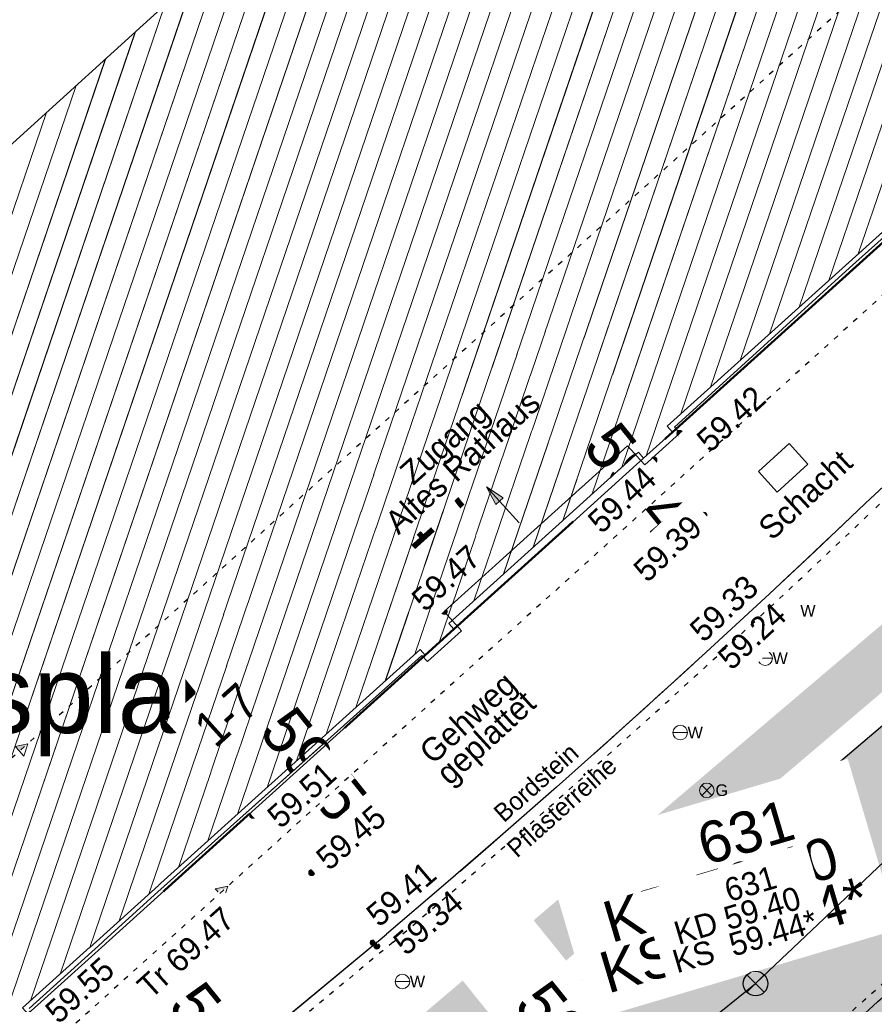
# Model space of a CAD drawing. Header units: millimetres. Extents: x 32365810 to 32368499, y 5620272 to 5622478.
# Tile 176 of 249: x 32366670 to 32366686, y 5620728 to 5620747. Entities that reach past the tile are written whole.
import ezdxf

# ---------------------------------------------------------------- set-up
doc = ezdxf.new("R2010")
doc.units = ezdxf.units.MM
for name, pattern in [('1000.100', [0]), ('1000.104', [0.225, 0.075, -0.15]), ('1000.196', [0.225, 0.075, -0.15]), ('1000.300', [0]), ('1600.1047', [0]), ('1600.2028', [0]), ('1600.2505', [0]), ('GELTUNGSBEREICH', [8.5, 7, -1.5])]:
    doc.linetypes.add(name, pattern=pattern)
doc.layers.get('0').update_dxf_attribs({"color": 1, "linetype": 'CONTINUOUS'})
for name, color, linetype in [('_K_Fahrbahnmarkierung', 251, 'CONTINUOUS'), ('_K_Gebäude', 251, 'CONTINUOUS'), ('_K_Höhen_ gemessen (NHN)', 251, 'CONTINUOUS'), ('_K_Lagebezeichnungen', 251, 'CONTINUOUS'), ('_K_Leitungen Kanalbestand (AMT 66)', 251, 'CONTINUOUS'), ('_K_Siedlungsflächen - Bauwerke u. Einrichtungen', 251, 'CONTINUOUS'), ('_K_Topographie_ örtl. Aufnahme', 251, 'CONTINUOUS'), ('GELTUNGSBEREICH_B', 7, 'CONTINUOUS'), ('HB_Text', 7, 'CONTINUOUS'), ('UMGR_GELTUNGSBEREICH', 7, 'CONTINUOUS'), ('UMGR_STRASSENVERKEHRSFLÄCHE', 7, 'CONTINUOUS')]:
    doc.layers.add(name, color=color, linetype=linetype)
doc.layers.add('_K_Flurstücke_Grenzpunkte', color=251, linetype='CONTINUOUS', lineweight=50)
for name, color, linetype, transparency in [('Beschriftung Kanalbestand (AMT 66)', 7, 'CONTINUOUS', 0.75), ('Beschriftung Topographie', 7, 'CONTINUOUS', 0.75), ('EFB-_ Dachhöhen Bestandsgebäude (NHN)', 7, 'CONTINUOUS', 0.75), ('Fahrbahnmarkierung', 7, 'CONTINUOUS', 0.75), ('Flurstücke_Grenzpunkte', 11, 'CONTINUOUS', 0.75), ('Gasleitung', 7, 'CONTINUOUS', 0.75), ('Gebäude', 31, 'CONTINUOUS', 0.75), ('Höhen_ gemessen (NHN)', 7, 'CONTINUOUS', 0.75), ('Höhentexte_ gemessen (NHN)', 7, 'CONTINUOUS', 0.75), ('Lagebezeichnungen', 12, 'CONTINUOUS', 0.75), ('Leitungen Kanalbestand (AMT 66)', 7, 'CONTINUOUS', 0.75), ('Siedlungsflächen - Bauwerke u. Einrichtungen', 51, 'CONTINUOUS', 0.75), ('Symbole Topographie', 7, 'CONTINUOUS', 0.75), ('Topgraphie_ weitere örtliche Aufnahme', 7, 'CONTINUOUS', 0.75), ('Topographie_ örtl. Aufnahme', 7, 'CONTINUOUS', 0.75), ('Wasserleitung', 7, 'CONTINUOUS', 0.75)]:
    doc.layers.add(name, color=color, linetype=linetype, transparency=transparency)
doc.layers.add('STRASSENVERKEHRSFLÄCHE_FA', color=7, linetype='CONTINUOUS', true_color=0xfff5bf)
doc.styles.add('Arial', font='arial.ttf')
doc.styles.add('Beschriftung schwarz_ Stift 0.25', font='GOTHIC.TTF')
doc.styles.add('Beschriftung Topographie_ blau', font='GOTHIC.TTF')
doc.styles.add('Dachhöhe NHN_ Bestand_ gemessen_ schwarz', font='GOTHIC.TTF')
doc.styles.add('Hausnummern NRW', font='arial.ttf', dxfattribs={"width": 0.85})
doc.styles.add('Höhe NHN_ gemessen_ schwarz', font='GOTHIC.TTF')
doc.styles.add('iso8', font='arial.ttf')
doc.styles.add('Kanal_ Höhe_ NHN (Deckel_Sohle)_ lila', font='GOTHIC.TTF')

# ---------------------------------------------------------------- blocks, each defined once
blk = doc.blocks.new('S1000.345')
at = {"color": 0, "lineweight": -2}
for p, q in [((-0.353554, 0.353554), (0.353554, -0.353554)), ((-0.353554, -0.353554), (0.353554, 0.353554))]:
    blk.add_line(p, q, dxfattribs=at)
blk.add_circle((0, 0), 0.5, dxfattribs=at)
blk = doc.blocks.new('S1000.15')
at = {"color": 0, "lineweight": -2}
for p, q in [((-0.5, 0.05), (-0.485, 0.1)), ((0.495, 0.05), (-0.5, 0.05)), ((-0.5, -0.05), (-0.5, 0)), ((-0.5, 0), (0.5, 0)), ((-0.485, 0.1), (0.49, 0.1)), ((-0.475, 0.15), (-0.455, 0.2)), ((0.475, 0.15), (-0.475, 0.15)), ((-0.455, 0.2), (0.455, 0.2)), ((-0.43, 0.25), (-0.4, 0.3)), ((0.43, 0.25), (-0.43, 0.25)), ((-0.4, 0.3), (0.395, 0.3)), ((-0.355, 0.35), (-0.295, 0.4)), ((0.36, 0.35), (-0.355, 0.35)), ((-0.295, 0.4), (0.3, 0.4)), ((0.22, 0.45), (-0.215, 0.45)), ((0.3, 0.4), (0.22, 0.45)), ((0.395, 0.3), (0.36, 0.35)), ((0.455, 0.2), (0.43, 0.25)), ((0.49, 0.1), (0.475, 0.15)), ((0.5, 0), (0.495, 0.05)), ((0.495, -0.05), (-0.5, -0.05)), ((-0.475, -0.15), (-0.49, -0.1)), ((-0.49, -0.1), (0.485, -0.1)), ((0.475, -0.15), (-0.475, -0.15)), ((-0.43, -0.25), (-0.455, -0.2)), ((-0.455, -0.2), (0.46, -0.2)), ((0.425, -0.25), (-0.43, -0.25)), ((-0.355, -0.35), (-0.4, -0.3)), ((-0.4, -0.3), (0.395, -0.3)), ((0.345, -0.35), (-0.355, -0.35)), ((-0.205, -0.45), (-0.29, -0.4)), ((-0.29, -0.4), (0.285, -0.4)), ((0.2, -0.45), (-0.205, -0.45)), ((0.285, -0.4), (0.345, -0.35)), ((0.395, -0.3), (0.425, -0.25)), ((0.46, -0.2), (0.475, -0.15)), ((0.485, -0.1), (0.495, -0.05))]:
    blk.add_line(p, q, dxfattribs=at)
blk.add_circle((0, 0), 0.5, dxfattribs=at)
blk = doc.blocks.new('S1000.360')
at = {"lineweight": -2}
blk.add_hatch(color=0, dxfattribs=at).paths.add_polyline_path([(0, 0.25), (0.05, 0.05), (-0.05, 0.05)], flags=0)
at = {"color": 0, "lineweight": -2}
for p, q in [((-0.05, 0.05), (0, 0.25)), ((0, 0.25), (0.05, 0.05)), ((0, 0.25), (0, -0.25)), ((0.05, 0.05), (-0.05, 0.05))]:
    blk.add_line(p, q, dxfattribs=at)
blk = doc.blocks.new('S1000.549', base_point=(-0.2, 0))
at = {"color": 0, "lineweight": -2}
blk.add_line((-0.45, 0), (0.05, 0), dxfattribs=at)
blk.add_circle((-0.2, 0), 0.25, dxfattribs=at)
at = {"color": 0, "lineweight": -2, "insert": (0.05246, -0.199999), "char_height": 0.4, "attachment_point": 7, "line_spacing_factor": 0.69, "style": 'Arial'}
blk.add_mtext('W', dxfattribs=at)
blk = doc.blocks.new('S1000.550', base_point=(-0.2, 0))
at = {"color": 0, "lineweight": -2}
for p, q in [((-0.376777, 0.176777), (-0.023224, -0.176777)), ((-0.376777, -0.176777), (-0.023224, 0.176777))]:
    blk.add_line(p, q, dxfattribs=at)
blk.add_circle((-0.2, 0), 0.25, dxfattribs=at)
at = {"color": 0, "lineweight": -2, "insert": (0.09684, -0.2), "char_height": 0.4, "attachment_point": 7, "line_spacing_factor": 0.69, "style": 'Arial'}
blk.add_mtext('G', dxfattribs=at)
blk = doc.blocks.new('S1000.114', base_point=(0, 0.366025))
at = {"lineweight": -2}
blk.add_hatch(color=0, dxfattribs=at).paths.add_polyline_path([(-0.5, -0.5), (0, 0.366026), (0, -0.5)], flags=0)
at = {"color": 0, "lineweight": -2}
for p, q in [((0, 0.366026), (-0.5, -0.5)), ((0.5, -0.5), (0, 0.366026)), ((-0.5, -0.5), (0, -0.5)), ((0, -0.5), (0.5, -0.5))]:
    blk.add_line(p, q, dxfattribs=at)
blk = doc.blocks.new('O1014')
at = {"layer": 'Flurstücke_Grenzpunkte', "color": 7, "linetype": '1600.2028', "lineweight": 35}
for p, q in [((32366182.496, 5622096.55), (32366194.209, 5622107.115)), ((32366181.94, 5622096.049), (32366182.496, 5622096.55)), ((32366178.27, 5622092.739), (32366181.94, 5622096.049)), ((32366177.715, 5622092.237), (32366178.27, 5622092.739)), ((32366170.026, 5622085.302), (32366177.715, 5622092.237))]:
    blk.add_line(p, q, dxfattribs=at)
blk = doc.blocks.new('O1587')
at = {"layer": 'Flurstücke_Grenzpunkte', "color": 7, "linetype": '1600.2028', "lineweight": 35}
for p, q in [((32366182.496, 5622096.55), (32366194.209, 5622107.115)), ((32366181.94, 5622096.049), (32366182.496, 5622096.55)), ((32366178.27, 5622092.739), (32366181.94, 5622096.049)), ((32366177.715, 5622092.237), (32366178.27, 5622092.739)), ((32366170.026, 5622085.302), (32366177.715, 5622092.237))]:
    blk.add_line(p, q, dxfattribs=at)
blk = doc.blocks.new('O2545')
at = {"layer": 'Gebäude', "color": 7, "linetype": '1600.2505', "lineweight": 18}
for p, q in [((32366182.396, 5622096.662), (32366194.11, 5622107.227)), ((32366172.821, 5622104.943), (32366169.521, 5622101.946)), ((32366181.94, 5622096.049), (32366182.496, 5622096.55)), ((32366182.496, 5622096.55), (32366182.396, 5622096.662)), ((32366178.17, 5622092.85), (32366181.84, 5622096.16)), ((32366181.84, 5622096.16), (32366181.94, 5622096.049)), ((32366177.715, 5622092.237), (32366178.27, 5622092.739)), ((32366178.27, 5622092.739), (32366178.17, 5622092.85)), ((32366169.926, 5622085.414), (32366177.614, 5622092.348)), ((32366177.614, 5622092.348), (32366177.715, 5622092.237))]:
    blk.add_line(p, q, dxfattribs=at)
at = {"layer": 'Lagebezeichnungen', "color": 7, "lineweight": 18, "insert": (32366173.868, 5622091.083), "char_height": 0.7, "attachment_point": 5, "rotation": 42.0508, "line_spacing_factor": 0.69, "style": 'Hausnummern NRW', "bg_fill": 2}
blk.add_mtext('1-7', dxfattribs=at)
blk = doc.blocks.new('*X1198')
at = {"color": 253, "linetype": '1600.1047', "lineweight": 18, "true_color": 0xb2b2b2}
for p, q in [((32366186.092313, 5622099.99575), (32366191.242562, 5622115.114964)), ((32366185.520464, 5622099.479993), (32366190.670667, 5622114.599071)), ((32366184.948615, 5622098.964235), (32366190.098772, 5622114.083179)), ((32366184.376766, 5622098.448477), (32366189.526877, 5622113.567286)), ((32366165.084339, 5622080.19138), (32366176.360623, 5622113.29435)), ((32366165.614707, 5622080.585363), (32366176.648289, 5622112.975853)), ((32366183.804917, 5622097.932719), (32366188.95498, 5622113.051388)), ((32366166.145074, 5622080.979346), (32366176.935956, 5622112.657356)), ((32366183.233068, 5622097.416962), (32366188.383079, 5622112.535477)), ((32366166.675442, 5622081.373329), (32366177.223622, 5622112.338859)), ((32366167.205809, 5622081.767312), (32366177.511288, 5622112.020362)), ((32366182.661219, 5622096.901204), (32366187.811178, 5622112.019566)), ((32366167.736176, 5622082.161295), (32366177.798955, 5622111.701865)), ((32366168.266544, 5622082.555278), (32366178.086621, 5622111.383368)), ((32366181.990157, 5622096.094196), (32366187.239276, 5622111.503655)), ((32366168.796911, 5622082.949261), (32366178.374288, 5622111.064871)), ((32366181.517257, 5622095.868916), (32366186.667375, 5622110.987744)), ((32366170.079972, 5622085.552871), (32366178.661954, 5622110.746375)), ((32366170.651825, 5622086.06864), (32366178.94962, 5622110.427878)), ((32366180.94541, 5622095.353162), (32366186.095474, 5622110.471833)), ((32366171.223677, 5622086.584408), (32366179.237287, 5622110.109381)), ((32366180.373562, 5622094.837409), (32366185.523572, 5622109.955922)), ((32366171.79553, 5622087.100176), (32366179.524953, 5622109.790884)), ((32366172.367383, 5622087.615944), (32366179.81262, 5622109.472387)), ((32366179.801714, 5622094.321655), (32366184.951671, 5622109.440011)), ((32366172.939235, 5622088.131713), (32366180.100286, 5622109.15389)), ((32366179.229866, 5622093.805901), (32366184.37977, 5622108.9241)), ((32366173.511088, 5622088.647481), (32366180.387952, 5622108.835393)), ((32366174.082941, 5622089.163249), (32366180.675619, 5622108.516897)), ((32366178.658019, 5622093.290148), (32366183.807869, 5622108.408189)), ((32366174.654794, 5622089.679018), (32366180.963285, 5622108.1984)), ((32366175.226646, 5622090.194786), (32366181.250952, 5622107.879903)), ((32366177.986882, 5622092.482919), (32366183.235967, 5622107.892278)), ((32366175.798499, 5622090.710554), (32366181.538618, 5622107.561406)), ((32366177.514057, 5622092.257859), (32366182.664066, 5622107.376367)), ((32366176.370352, 5622091.226322), (32366181.826284, 5622107.242909)), ((32366176.942204, 5622091.742091), (32366182.113951, 5622106.924412)), ((32366164.023604, 5622079.403414), (32366172.679792, 5622104.814757)), ((32366164.553972, 5622079.797397), (32366173.086555, 5622104.845885)), ((32366163.493237, 5622079.009431), (32366172.106174, 5622104.293808)), ((32366162.962869, 5622078.615448), (32366171.532557, 5622103.772859)), ((32366162.432502, 5622078.221465), (32366170.95894, 5622103.251911)), ((32366161.902134, 5622077.827482), (32366170.385322, 5622102.730962))]:
    blk.add_line(p, q, dxfattribs=at)

msp = doc.modelspace()

# ---------------------------------------------------------------- hatches: boundary and pattern name
at = {"layer": 'STRASSENVERKEHRSFLÄCHE_FA', "true_color": 0xffd24a}
h = msp.add_hatch(color=41, dxfattribs=at)
h.paths.add_polyline_path([(32366700.812, 5620642.637), (32366709.343, 5620645.3), (32366744.935, 5620656.407), (32366800.844, 5620673.855), (32366814.238, 5620678.035), (32366812.525, 5620684.489), (32366790.959, 5620765.764), (32366786.667, 5620779.054), (32366782.414, 5620794.243), (32366771.602, 5620788.163), (32366758.559, 5620780.941), (32366707.208, 5620751.956), (32366691.608, 5620737.561), (32366678.051, 5620726.047), (32366655.3, 5620707.965), (32366642.99, 5620700.236), (32366635.313, 5620695.501)], flags=0)
edge = h.paths.add_edge_path(flags=0)
edge.add_line((32366743.171, 5620661.733), (32366743.725, 5620660.059))
edge.add_line((32366743.725, 5620660.059), (32366743.458, 5620659.979))
edge.add_line((32366743.458, 5620659.979), (32366724.425, 5620654.23))
edge.add_line((32366724.425, 5620654.23), (32366712.306, 5620650.509))
edge.add_line((32366712.306, 5620650.509), (32366710.876, 5620650.047))
edge.add_line((32366710.876, 5620650.047), (32366706.05, 5620648.579))
edge.add_arc((32366704.003, 5620654.956), 6.698, 283.318, 287.7972, ccw=False)
edge.add_line((32366705.546, 5620648.438), (32366698.424, 5620654.325))
edge.add_line((32366698.424, 5620654.325), (32366697.04, 5620655.473))
edge.add_line((32366697.04, 5620655.473), (32366693.205, 5620658.654))
edge.add_line((32366693.205, 5620658.654), (32366688.766, 5620662.336))
edge.add_line((32366688.766, 5620662.336), (32366681.071, 5620668.621))
edge.add_line((32366681.071, 5620668.621), (32366678.012, 5620671.146))
edge.add_line((32366678.012, 5620671.146), (32366674.951, 5620673.67))
edge.add_line((32366674.951, 5620673.67), (32366671.86, 5620676.22))
edge.add_line((32366671.86, 5620676.22), (32366667.729, 5620679.629))
edge.add_line((32366667.729, 5620679.629), (32366654.864, 5620689.785))
edge.add_line((32366654.864, 5620689.785), (32366649.894, 5620695.982))
edge.add_line((32366649.894, 5620695.982), (32366658.967, 5620703.306))
edge.add_line((32366658.967, 5620703.306), (32366659.344, 5620702.84))
edge.add_line((32366659.344, 5620702.84), (32366668.389, 5620710.034))
edge.add_line((32366668.389, 5620710.034), (32366674.395, 5620714.748))
edge.add_line((32366674.395, 5620714.748), (32366678.887, 5620718.272))
edge.add_line((32366678.887, 5620718.272), (32366679.916, 5620719.08))
edge.add_line((32366679.916, 5620719.08), (32366682.406, 5620721.072))
edge.add_line((32366682.406, 5620721.072), (32366687.066, 5620724.769))
edge.add_line((32366687.066, 5620724.769), (32366692.104, 5620728.954))
edge.add_line((32366692.104, 5620728.954), (32366695.975, 5620732.09))
edge.add_line((32366695.975, 5620732.09), (32366701.909, 5620736.897))
edge.add_line((32366701.909, 5620736.897), (32366705.598, 5620739.886))
edge.add_line((32366705.598, 5620739.886), (32366707.114, 5620741.114))
edge.add_line((32366707.114, 5620741.114), (32366709.678, 5620743.191))
edge.add_line((32366709.678, 5620743.191), (32366711.231, 5620744.449))
edge.add_line((32366711.231, 5620744.449), (32366709.901, 5620746.78))
edge.add_line((32366709.901, 5620746.78), (32366714.041, 5620748.991))
edge.add_line((32366714.041, 5620748.991), (32366720.118, 5620752.237))
edge.add_line((32366720.118, 5620752.237), (32366735.266, 5620760.328))
edge.add_line((32366735.266, 5620760.328), (32366742.576, 5620764.232))
edge.add_line((32366742.576, 5620764.232), (32366745.667, 5620765.883))
edge.add_line((32366745.667, 5620765.883), (32366748.389, 5620767.337))
edge.add_line((32366748.389, 5620767.337), (32366756.702, 5620771.881))
edge.add_line((32366756.702, 5620771.881), (32366764.579, 5620776.187))
edge.add_line((32366764.579, 5620776.187), (32366766.33, 5620772.553))
edge.add_line((32366766.33, 5620772.553), (32366774.371, 5620775.593))
edge.add_line((32366774.371, 5620775.593), (32366779.279, 5620762.41))
edge.add_line((32366779.279, 5620762.41), (32366782.33, 5620749.774))
edge.add_line((32366782.33, 5620749.774), (32366791.82, 5620710.458))
edge.add_line((32366791.82, 5620710.458), (32366791.885, 5620710.186))
edge.add_line((32366791.885, 5620710.186), (32366793.466, 5620703.78))
edge.add_line((32366793.466, 5620703.78), (32366795.233, 5620696.617))
edge.add_line((32366795.233, 5620696.617), (32366799.353, 5620680.172))
edge.add_line((32366799.353, 5620680.172), (32366785.793, 5620675.727))
edge.add_line((32366785.793, 5620675.727), (32366779.86, 5620673.837))
edge.add_line((32366779.86, 5620673.837), (32366773.881, 5620671.894))
edge.add_line((32366773.881, 5620671.894), (32366767.913, 5620669.955))
edge.add_line((32366767.913, 5620669.955), (32366743.171, 5620661.733))

# ---------------------------------------------------------------- linework, layer by layer
at = {"layer": '_K_Fahrbahnmarkierung'}
msp.add_point((32366682.943, 5620729.724), dxfattribs=at)
at = {"layer": '_K_Flurstücke_Grenzpunkte', "linetype": '1600.2028', "lineweight": 35}
for p, q in [((32366682.321, 5620738.804), (32366694.034, 5620749.369)), ((32366681.765, 5620738.303), (32366682.321, 5620738.804)), ((32366678.095, 5620734.993), (32366681.765, 5620738.303)), ((32366677.54, 5620734.491), (32366678.095, 5620734.993)), ((32366669.851, 5620727.556), (32366677.54, 5620734.491))]:
    msp.add_line(p, q, dxfattribs=at)
at = {"layer": '_K_Flurstücke_Grenzpunkte', "linetype": '1600.2028'}
msp.add_lwpolyline([(32366655.837, 5620715.706), (32366670.241, 5620726.406), (32366669.57, 5620727.302), (32366669.851, 5620727.556), (32366677.54, 5620734.491), (32366678.095, 5620734.993), (32366681.765, 5620738.303), (32366682.321, 5620738.804), (32366694.034, 5620749.369), (32366694.294, 5620749.604), (32366703.688, 5620758.077), (32366704.44, 5620757.247), (32366709.722, 5620761.031), (32366704.091, 5620769.292)], dxfattribs=at)
at = {"layer": '_K_Gebäude', "linetype": '1600.2505', "lineweight": -2}
for points in [[(32366655.837, 5620715.706), (32366670.241, 5620726.406), (32366669.57, 5620727.302), (32366669.851, 5620727.556), (32366669.751, 5620727.668), (32366677.439, 5620734.602), (32366677.54, 5620734.491), (32366678.095, 5620734.993), (32366677.995, 5620735.104), (32366681.665, 5620738.414), (32366681.765, 5620738.303), (32366682.321, 5620738.804), (32366682.221, 5620738.916), (32366693.935, 5620749.481), (32366694.034, 5620749.369), (32366694.294, 5620749.604), (32366703.688, 5620758.077), (32366704.44, 5620757.247), (32366709.722, 5620761.031), (32366704.091, 5620769.292)], [(32366665.286, 5620765.217), (32366661.191, 5620761.9), (32366660.39, 5620761.252), (32366663.336, 5620757.992), (32366673.06, 5620747.235), (32366672.815, 5620747.012), (32366672.646, 5620747.197), (32366669.346, 5620744.2), (32366669.513, 5620744.014), (32366661.035, 5620736.313), (32366654.237, 5620738.062)]]:
    msp.add_lwpolyline(points, dxfattribs=at)
at = {"layer": '_K_Siedlungsflächen - Bauwerke u. Einrichtungen', "linetype": '1600.1047', "lineweight": 18}
for p, q in [((32366685.918, 5620742.249), (32366691.068, 5620757.369)), ((32366685.346, 5620741.734), (32366690.496, 5620756.853)), ((32366684.774, 5620741.218), (32366689.924, 5620756.337)), ((32366684.202, 5620740.702), (32366689.352, 5620755.821)), ((32366664.91, 5620722.445), (32366676.186, 5620755.548)), ((32366683.63, 5620740.186), (32366688.78, 5620755.305)), ((32366665.44, 5620722.839), (32366676.474, 5620755.23)), ((32366665.971, 5620723.233), (32366676.761, 5620754.911)), ((32366683.058, 5620739.671), (32366688.209, 5620754.789)), ((32366666.501, 5620723.627), (32366677.049, 5620754.593)), ((32366667.031, 5620724.021), (32366677.337, 5620754.274)), ((32366682.487, 5620739.155), (32366687.637, 5620754.273)), ((32366667.562, 5620724.415), (32366677.624, 5620753.956)), ((32366681.816, 5620738.348), (32366687.065, 5620753.757)), ((32366668.092, 5620724.809), (32366677.912, 5620753.637)), ((32366668.622, 5620725.203), (32366678.2, 5620753.319)), ((32366681.343, 5620738.123), (32366686.493, 5620753.241)), ((32366669.905, 5620727.807), (32366678.487, 5620753)), ((32366670.477, 5620728.322), (32366678.775, 5620752.682)), ((32366680.771, 5620737.607), (32366685.921, 5620752.725)), ((32366671.049, 5620728.838), (32366679.063, 5620752.363)), ((32366680.199, 5620737.091), (32366685.349, 5620752.21)), ((32366671.621, 5620729.354), (32366679.35, 5620752.045)), ((32366672.193, 5620729.87), (32366679.638, 5620751.726)), ((32366679.627, 5620736.575), (32366684.777, 5620751.694)), ((32366672.765, 5620730.385), (32366679.926, 5620751.408)), ((32366673.337, 5620730.901), (32366680.213, 5620751.089)), ((32366679.055, 5620736.06), (32366684.205, 5620751.178)), ((32366673.908, 5620731.417), (32366680.501, 5620750.771)), ((32366678.483, 5620735.544), (32366683.633, 5620750.662)), ((32366674.48, 5620731.933), (32366680.789, 5620750.452)), ((32366675.052, 5620732.448), (32366681.076, 5620750.134)), ((32366677.812, 5620734.737), (32366683.061, 5620750.146)), ((32366675.624, 5620732.964), (32366681.364, 5620749.815)), ((32366677.339, 5620734.512), (32366682.489, 5620749.63)), ((32366676.196, 5620733.48), (32366681.652, 5620749.497)), ((32366676.768, 5620733.996), (32366681.939, 5620749.178)), ((32366663.849, 5620721.657), (32366672.505, 5620747.068)), ((32366664.379, 5620722.051), (32366672.912, 5620747.1)), ((32366663.319, 5620721.263), (32366671.932, 5620746.547)), ((32366662.788, 5620720.869), (32366671.358, 5620746.027)), ((32366662.258, 5620720.475), (32366670.784, 5620745.506)), ((32366661.728, 5620720.081), (32366670.211, 5620744.985))]:
    msp.add_line(p, q, dxfattribs=at)
at = {"layer": '_K_Topographie_ örtl. Aufnahme', "linetype": '1000.100'}
for points in [[(32366697.983, 5620748.474), (32366690.778, 5620741.806), (32366686.055, 5620737.427)], [(32366651.736, 5620709.79), (32366672.788, 5620725.783), (32366676.791, 5620729.094)]]:
    msp.add_lwpolyline(points, dxfattribs=at)
at = {"layer": '_K_Topographie_ örtl. Aufnahme', "linetype": '1000.104'}
for points in [[(32366698.119, 5620748.326), (32366690.914, 5620741.659), (32366686.192, 5620737.281)], [(32366676.919, 5620728.941), (32366672.912, 5620725.626), (32366651.857, 5620709.631)]]:
    msp.add_lwpolyline(points, dxfattribs=at)
at = {"layer": '_K_Topographie_ örtl. Aufnahme', "linetype": '1000.100'}
msp.add_lwpolyline([(32366683.131, 5620724.976, 0.005013), (32366688.74, 5620730.003, 0.018994), (32366692.354, 5620733.239, 0.008899), (32366698.742, 5620739.635)], format="xyb", dxfattribs=at)
msp.add_lwpolyline([(32366684.35, 5620737.645), (32366683.988, 5620738.042), (32366684.583, 5620738.583), (32366684.944, 5620738.185)], close=True, dxfattribs=at)
at = {"layer": '_K_Topographie_ örtl. Aufnahme', "linetype": '1000.104'}
msp.add_lwpolyline([(32366681.358, 5620723.702, 0.008816), (32366682.999, 5620725.125, 0.005017), (32366688.609, 5620730.154)], format="xyb", dxfattribs=at)
at = {"layer": '_K_Topographie_ örtl. Aufnahme', "linetype": '1000.100'}
msp.add_arc((32366537.678, 5620893.065), 215.032, 310.31116, 313.63174, dxfattribs=at)
at = {"layer": '_K_Topographie_ örtl. Aufnahme', "linetype": '1000.104'}
for centre, radius, start, end in [((32366537.678, 5620893.065), 215.232, 310.31083, 313.63137), ((32366435.252, 5621007.191), 375.419, 311.2938, 312.44372)]:
    msp.add_arc(centre, radius, start, end, dxfattribs=at)
at = {"layer": '_K_Topographie_ örtl. Aufnahme'}
for p in [(32366681.765, 5620738.303), (32366678.095, 5620734.993), (32366681.16, 5620732.903)]:
    msp.add_point(p, dxfattribs=at)
at = {"layer": 'GELTUNGSBEREICH_B', "linetype": 'GELTUNGSBEREICH', "ltscale": 0.5, "const_width": 1, "flags": 128}
msp.add_lwpolyline([(32366700.6, 5620641.524), (32366709.641, 5620644.345), (32366745.233, 5620655.452), (32366801.142, 5620672.901), (32366815.45, 5620677.366), (32366813.492, 5620684.746), (32366791.918, 5620766.046), (32366787.625, 5620779.343), (32366783.034, 5620795.739), (32366771.115, 5620789.036), (32366758.071, 5620781.813), (32366706.615, 5620752.77), (32366690.945, 5620738.31), (32366677.416, 5620726.82), (32366654.721, 5620708.782), (32366642.462, 5620701.085), (32366633.585, 5620695.611)], close=True, dxfattribs=at)
at = {"layer": 'Topographie_ örtl. Aufnahme', "color": 7, "true_color": 0xffffff}
msp.add_point((32366678.095, 5620734.993, 61.083), dxfattribs=at)
at = {"layer": 'UMGR_GELTUNGSBEREICH'}
msp.add_lwpolyline([(32366700.812, 5620642.637), (32366709.343, 5620645.3), (32366744.935, 5620656.407), (32366800.844, 5620673.855), (32366814.238, 5620678.035), (32366812.525, 5620684.489), (32366790.959, 5620765.764), (32366786.667, 5620779.054), (32366782.414, 5620794.243), (32366771.602, 5620788.163), (32366758.559, 5620780.941), (32366707.208, 5620751.956), (32366691.608, 5620737.561), (32366678.051, 5620726.047), (32366655.3, 5620707.965), (32366642.99, 5620700.236), (32366635.313, 5620695.501)], close=True, dxfattribs=at)
at = {"layer": 'UMGR_STRASSENVERKEHRSFLÄCHE'}
msp.add_lwpolyline([(32366700.812, 5620642.637), (32366709.343, 5620645.3), (32366744.935, 5620656.407), (32366800.844, 5620673.855), (32366814.238, 5620678.035), (32366812.525, 5620684.489), (32366790.959, 5620765.764), (32366786.667, 5620779.054), (32366782.414, 5620794.243), (32366771.602, 5620788.163), (32366758.559, 5620780.941), (32366707.208, 5620751.956), (32366691.608, 5620737.561), (32366678.051, 5620726.047), (32366655.3, 5620707.965), (32366642.99, 5620700.236), (32366635.313, 5620695.501), (32366700.812, 5620642.637)], close=True, dxfattribs=at)

# ---------------------------------------------------------------- block references
at = {"layer": '_K_Höhen_ gemessen (NHN)', "xscale": 0.1125, "yscale": 0.1125, "zscale": 0.1125}
for p in [(32366681.966, 5620738.265), (32366674.208, 5620731.392)]:
    msp.add_blockref('S1000.15', p, dxfattribs=at)
at = {"layer": '_K_Leitungen Kanalbestand (AMT 66)', "xscale": 0.475, "yscale": 0.475, "zscale": 0.475}
msp.add_blockref('S1000.345', (32366683.93, 5620728.14), dxfattribs=at)
at = {"layer": 'EFB-_ Dachhöhen Bestandsgebäude (NHN)', "color": 7, "lineweight": 18, "xscale": 0.25, "yscale": 0.25, "zscale": 0.25, "rotation": 312.049131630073}
for p in [(32366669.85, 5620732.777), (32366673.723, 5620730.025)]:
    msp.add_blockref('S1000.114', p, dxfattribs=at)
at = {"layer": 'Höhen_ gemessen (NHN)', "color": 7, "lineweight": 18, "xscale": 0.1125, "yscale": 0.1125, "zscale": 0.1125}
for p in [(32366684.192, 5620735.86, 59.334), (32366684.306, 5620735.763, 59.235), (32366674.208, 5620731.392, 59.51), (32366675.341, 5620730.284, 59.453), (32366676.532, 5620728.93, 59.407), (32366676.604, 5620728.862, 59.343)]:
    msp.add_blockref('S1000.15', p, dxfattribs=at)
at = {"layer": 'Leitungen Kanalbestand (AMT 66)', "color": 251, "lineweight": 18, "xscale": 0.475, "yscale": 0.475, "zscale": 0.475}
msp.add_blockref('S1000.345', (32366683.93, 5620728.14, 59.399), dxfattribs=at)
at = {"layer": 'Symbole Topographie', "color": 7, "lineweight": 18, "xscale": 1.875, "yscale": 1.875, "zscale": 1.875, "rotation": 42.021171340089}
msp.add_blockref('S1000.360', (32366679.041, 5620737.4), dxfattribs=at)
at = {"layer": 'Topographie_ örtl. Aufnahme', "color": 7, "lineweight": 18, "xscale": 0.1125, "yscale": 0.1125, "zscale": 0.1125}
msp.add_blockref('S1000.15', (32366677.908, 5620735.334, 59.466), dxfattribs=at)
at = {"layer": 'Wasserleitung', "color": 7, "lineweight": 18, "xscale": 0.5625, "yscale": 0.5625, "zscale": 0.5625}
for p in [(32366684.653, 5620735.35, 59.251), (32366684.116, 5620734.43, 59.271), (32366682.473, 5620732.994, 59.304), (32366677.099, 5620728.179, 59.342)]:
    msp.add_blockref('S1000.549', p, dxfattribs=at)

# ---------------------------------------------------------------- texts
at = {"layer": '_K_Lagebezeichnungen', "lineweight": 18, "style": 'Hausnummern NRW', "width": 0.85}
msp.add_text('1-7', height=1, rotation=42.0508, dxfattribs=at).set_placement((32366677.277, 5620736.48))
at = {"layer": 'HB_Text', "insert": (32366649.225, 5620734.485), "char_height": 1.5, "width": 26.1897, "attachment_point": 1, "style": 'iso8'}
msp.add_mtext('Anschluss Bebauungsplan Nr. 7722-4\\P', dxfattribs=at)

# ---------------------------------------------------------------- next in the draw order: texts
at = {"layer": '_K_Höhen_ gemessen (NHN)', "char_height": 0.9, "width": 6.48035, "attachment_point": 8, "rotation": 308.8633, "line_spacing_factor": 0.69, "style": 'Höhe NHN_ gemessen_ schwarz', "bg_fill": 2}
for s, insert in [('59.44', (32366681.503, 5620737.329)), ('59.51', (32366675.236, 5620731.827)), ('59.44', (32366673.472, 5620726.509)), ('59.52', (32366680.168, 5620726.532))]:
    msp.add_mtext(s, dxfattribs=dict(at, insert=insert))
at = {"layer": 'Beschriftung Topographie', "color": 7, "lineweight": 25, "insert": (32366678.089, 5620738.416), "char_height": 0.45, "attachment_point": 5, "rotation": 42.0529, "line_spacing_factor": 0.69, "style": 'Beschriftung schwarz_ Stift 0.25', "bg_fill": 2}
msp.add_mtext('Zugang\\PAltes Rathaus', dxfattribs=at)
at = {"layer": 'Beschriftung Topographie', "color": 142, "lineweight": 25, "true_color": 0x0087cd, "char_height": 0.45, "attachment_point": 5, "line_spacing_factor": 0.69, "style": 'Beschriftung Topographie_ blau', "bg_fill": 2}
for s, insert, rotation in [('Schacht', (32366684.894, 5620737.591), 42.7812), ('Gehweg\\Pgeplattet', (32366678.583, 5620733.039), 42.4231)]:
    msp.add_mtext(s, dxfattribs=dict(at, insert=insert, rotation=rotation))
at = {"layer": 'Höhentexte_ gemessen (NHN)', "color": 7, "lineweight": 25, "char_height": 0.45, "line_spacing_factor": 0.69, "style": 'Höhe NHN_ gemessen_ schwarz', "bg_fill": 2}
for s, insert, attachment_point, rotation in [('59.24', (32366684.018, 5620734.689, 59.235), 8, 43.1039), ('59.55', (32366670.144, 5620727.676, 59.554), 1, 42.0485)]:
    msp.add_mtext(s, dxfattribs=dict(at, insert=insert, attachment_point=attachment_point, rotation=rotation))

# ---------------------------------------------------------------- next in the draw order: linework, layer by layer
at = {"layer": 'Topographie_ örtl. Aufnahme', "color": 7, "true_color": 0xffffff}
msp.add_point((32366681.765, 5620738.303, 61.005), dxfattribs=at)

# ---------------------------------------------------------------- next in the draw order: block references
at = {"layer": 'Höhen_ gemessen (NHN)', "color": 7, "lineweight": 18, "xscale": 0.1125, "yscale": 0.1125, "zscale": 0.1125}
for p in [(32366681.966, 5620738.265, 59.441), (32366682.932, 5620737.199, 59.388)]:
    msp.add_blockref('S1000.15', p, dxfattribs=at)
at = {"layer": 'Topographie_ örtl. Aufnahme', "color": 7, "lineweight": 18, "xscale": 0.1125, "yscale": 0.1125, "zscale": 0.1125}
msp.add_blockref('S1000.15', (32366682.465, 5620738.781, 59.422), dxfattribs=at)

# ---------------------------------------------------------------- next in the draw order: texts
at = {"layer": 'Beschriftung Kanalbestand (AMT 66)', "color": 251, "lineweight": 25, "insert": (32366683.258, 5620729.961, 59.375), "char_height": 0.8, "attachment_point": 5, "rotation": 16.5125, "line_spacing_factor": 0.69, "style": 'Arial', "bg_fill": 2}
msp.add_mtext('     631\\PKD 59.40\\PKS  59.44*', dxfattribs=at)
at = {"layer": 'EFB-_ Dachhöhen Bestandsgebäude (NHN)', "color": 7, "lineweight": 25, "insert": (32366673.742, 5620729.488, 69.469), "char_height": 0.45, "attachment_point": 6, "rotation": 42.0493, "line_spacing_factor": 0.69, "style": 'Dachhöhe NHN_ Bestand_ gemessen_ schwarz', "bg_fill": 2}
msp.add_mtext('Tr 69.47', dxfattribs=at)
at = {"layer": 'Höhentexte_ gemessen (NHN)', "color": 7, "lineweight": 25, "char_height": 0.45, "line_spacing_factor": 0.69, "style": 'Höhe NHN_ gemessen_ schwarz', "bg_fill": 2}
for s, insert, attachment_point, rotation in [('59.42', (32366682.9, 5620738.555, 59.422), 4, 42.0477), ('59.47', (32366677.538, 5620735.306, 59.466), 7, 42.119), ('59.33', (32366683.476, 5620735.227, 59.334), 8, 43.0973), ('59.51', (32366674.439, 5620731.451, 59.51), 1, 42.0482)]:
    msp.add_mtext(s, dxfattribs=dict(at, insert=insert, attachment_point=attachment_point, rotation=rotation))

# ---------------------------------------------------------------- next in the draw order: linework, layer by layer
at = {"layer": 'Fahrbahnmarkierung', "color": 7, "true_color": 0xffffff}
msp.add_point((32366682.943, 5620729.724, 59.452), dxfattribs=at)

# ---------------------------------------------------------------- next in the draw order: block references
at = {"layer": 'Gasleitung', "color": 7, "lineweight": 18, "xscale": 0.5625, "yscale": 0.5625, "zscale": 0.5625}
msp.add_blockref('S1000.550', (32366682.987, 5620731.876, 59.382), dxfattribs=at)
at = {"layer": 'Leitungen Kanalbestand (AMT 66)', "color": 7, "lineweight": 18, "xscale": 0.475, "yscale": 0.475, "zscale": 0.475}
msp.add_blockref('S1000.345', (32366683.93, 5620728.14, 59.399), dxfattribs=at)

# ---------------------------------------------------------------- next in the draw order: texts
at = {"layer": 'Beschriftung Topographie', "color": 142, "lineweight": 25, "true_color": 0x0087cd, "insert": (32366680.182, 5620731.557), "char_height": 0.35, "attachment_point": 5, "rotation": 41.6527, "line_spacing_factor": 0.69, "style": 'Beschriftung Topographie_ blau', "bg_fill": 2}
msp.add_mtext('Pflasterreihe', dxfattribs=at)
at = {"layer": 'Höhentexte_ gemessen (NHN)', "color": 7, "lineweight": 25, "char_height": 0.45, "attachment_point": 8, "line_spacing_factor": 0.69, "style": 'Höhe NHN_ gemessen_ schwarz', "bg_fill": 2}
for s, insert, rotation in [('59.39', (32366682.387, 5620736.387, 59.388), 43.1933), ('59.45', (32366676.252, 5620730.79, 59.453), 40.4747)]:
    msp.add_mtext(s, dxfattribs=dict(at, insert=insert, rotation=rotation))

# ---------------------------------------------------------------- next in the draw order: texts
at = {"layer": 'Beschriftung Kanalbestand (AMT 66)', "color": 200, "lineweight": 25, "true_color": 0xd600ff, "insert": (32366683.578, 5620729.454, 59.375), "char_height": 0.45, "attachment_point": 5, "rotation": 16.5125, "line_spacing_factor": 0.69, "style": 'Kanal_ Höhe_ NHN (Deckel_Sohle)_ lila', "bg_fill": 2}
msp.add_mtext('     631\\PKD 59.40\\PKS  59.44*', dxfattribs=at)
at = {"layer": 'Beschriftung Topographie', "color": 142, "lineweight": 25, "true_color": 0x0087cd, "insert": (32366679.685, 5620732.024), "char_height": 0.35, "attachment_point": 5, "rotation": 41.6691, "line_spacing_factor": 0.69, "style": 'Beschriftung Topographie_ blau', "bg_fill": 2}
msp.add_mtext('Bordstein', dxfattribs=at)
at = {"layer": 'Höhentexte_ gemessen (NHN)', "color": 7, "lineweight": 25, "char_height": 0.45, "attachment_point": 8, "line_spacing_factor": 0.69, "style": 'Höhe NHN_ gemessen_ schwarz', "bg_fill": 2}
for s, insert, rotation in [('59.44', (32366681.503, 5620737.329, 59.441), 43.0524), ('59.41', (32366677.224, 5620729.696, 59.407), 40.3368)]:
    msp.add_mtext(s, dxfattribs=dict(at, insert=insert, rotation=rotation))

# ---------------------------------------------------------------- next in the draw order: texts
at = {"layer": 'Höhentexte_ gemessen (NHN)', "color": 7, "lineweight": 25, "insert": (32366677.745, 5620729.145, 59.343), "char_height": 0.45, "attachment_point": 8, "rotation": 40.3604, "line_spacing_factor": 0.69, "style": 'Höhe NHN_ gemessen_ schwarz', "bg_fill": 2}
msp.add_mtext('59.34', dxfattribs=at)

# ---------------------------------------------------------------- next in the draw order: block references
at = {"layer": 'Flurstücke_Grenzpunkte', "color": 7, "true_color": 0xffffff}
msp.add_blockref('O1014', (499.825, -1357.746), dxfattribs=at)

# ---------------------------------------------------------------- next in the draw order: block references
msp.add_blockref('O1587', (499.825, -1357.746), dxfattribs=at)

# ---------------------------------------------------------------- next in the draw order: block references
at = {"layer": 'Gebäude', "color": 7, "true_color": 0xffffff}
msp.add_blockref('O2545', (499.825, -1357.746), dxfattribs=at)

# ---------------------------------------------------------------- next in the draw order: linework, layer by layer
at = {"layer": 'EFB-_ Dachhöhen Bestandsgebäude (NHN)', "color": 7, "linetype": '1000.196', "lineweight": 25}
for p, q in [((32366691.696, 5620752.484), (32366667.252, 5620730.437)), ((32366694.804, 5620749.039), (32366670.36, 5620726.991))]:
    msp.add_line(p, q, dxfattribs=at)
at = {"layer": 'Leitungen Kanalbestand (AMT 66)', "color": 200, "linetype": '1000.300', "lineweight": 25, "true_color": 0xd600ff}
for p, q in [((32366683.93, 5620728.14, 59.399), (32366699.881, 5620743.268, 59.254)), ((32366660.873, 5620709.672, 59.568), (32366683.93, 5620728.14, 59.399))]:
    msp.add_line(p, q, dxfattribs=at)
at = {"layer": 'Topgraphie_ weitere örtliche Aufnahme', "color": 142, "linetype": '1000.104', "lineweight": 25, "true_color": 0x0087cd}
for p, q in [((32366690.914, 5620741.659), (32366686.192, 5620737.281)), ((32366676.919, 5620728.941), (32366672.912, 5620725.626))]:
    msp.add_line(p, q, dxfattribs=at)
for centre, radius, start, end in [((32366537.678, 5620893.065), 215.232, 310.31083, 313.63137), ((32366435.252, 5621007.19), 375.419, 311.2938, 312.4437), ((32366435.252, 5621007.19), 375.418, 311.2938, 312.44372)]:
    msp.add_arc(centre, radius, start, end, dxfattribs=at)
at = {"layer": 'Topographie_ örtl. Aufnahme', "color": 142, "linetype": '1000.100', "lineweight": 25, "true_color": 0x0087cd}
for p, q in [((32366685.747, 5620741.979, 59.44), (32366693.944, 5620749.365, 59.381)), ((32366682.36, 5620738.898, 59.446), (32366685.747, 5620741.979, 59.44)), ((32366686.055, 5620737.427, 59.209), (32366690.778, 5620741.806, 59.178)), ((32366682.465, 5620738.781, 59.422), (32366682.36, 5620738.898, 59.446)), ((32366681.787, 5620738.168, 59.441), (32366682.465, 5620738.781, 59.422)), ((32366677.908, 5620735.334, 59.466), (32366681.452, 5620738.539, 59.441)), ((32366681.452, 5620738.539, 59.441), (32366681.787, 5620738.168, 59.441)), ((32366683.988, 5620738.042, 59.391), (32366684.583, 5620738.583, 59.386)), ((32366684.583, 5620738.583, 59.386), (32366684.944, 5620738.185, 59.373)), ((32366684.944, 5620738.185, 59.373), (32366684.35, 5620737.645, 59.389)), ((32366684.35, 5620737.645, 59.389), (32366683.988, 5620738.042, 59.391)), ((32366678.243, 5620734.964, 59.45), (32366677.908, 5620735.334, 59.466)), ((32366677.581, 5620734.368, 59.462), (32366678.243, 5620734.964, 59.45)), ((32366676.643, 5620733.738, 59.464), (32366677.474, 5620734.487, 59.462)), ((32366677.581, 5620734.368, 59.462), (32366677.474, 5620734.487, 59.462)), ((32366672.37, 5620729.916, 59.518), (32366676.643, 5620733.738, 59.464)), ((32366669.876, 5620727.657, 59.552), (32366672.37, 5620729.916, 59.518)), ((32366672.788, 5620725.783, 59.35), (32366676.791, 5620729.094, 59.3))]:
    msp.add_line(p, q, dxfattribs=at)
for points in [[(32366686.055, 5620737.427, 59.209), (32366685.087, 5620736.51, 59.219), (32366684.114, 5620735.599, 59.229), (32366683.135, 5620734.694, 59.24), (32366682.15, 5620733.796, 59.25), (32366681.16, 5620732.903, 59.26)], [(32366681.16, 5620732.903, 59.26), (32366680.077, 5620731.94, 59.27), (32366678.988, 5620730.984, 59.28), (32366677.893, 5620730.035, 59.29), (32366676.791, 5620729.094, 59.3)]]:
    msp.add_polyline3d(points, dxfattribs=at)

# ---------------------------------------------------------------- next in the draw order: block references
at = {"layer": 'Siedlungsflächen - Bauwerke u. Einrichtungen', "color": 7, "true_color": 0xffffff}
msp.add_blockref('*X1198', (499.825, -1357.746), dxfattribs=at)

doc.saveas('drawing.dxf')
